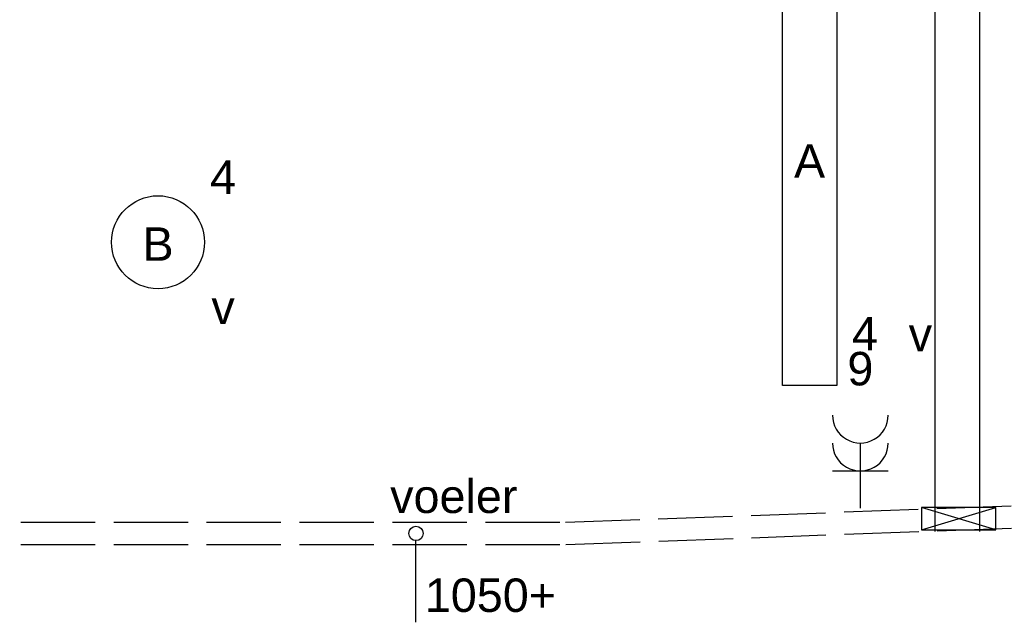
# Model space of a CAD drawing. Extents: x -257677 to 221252, y -185516 to 120782.
# Tile 104 of 171: x -40998 to -38349, y -55460 to -53840. Entities that reach past the tile are written whole.
import ezdxf
from ezdxf.enums import TextEntityAlignment as Align

# ---------------------------------------------------------------- set-up
doc = ezdxf.new("R2010")
doc.units = 0
doc.header["$LTSCALE"] = 50
doc.linetypes.add('AUSGEZOGEN', pattern=[0])
doc.linetypes.add('E_GOOT3', pattern=[5, 4, -1])
doc.layers.get('0').update_dxf_attribs({"linetype": 'CONTINUOUS'})
for name, color, linetype in [('EL6131--', 2, 'CONTINUOUS'), ('EL6131--_LB', 2, 'CONTINUOUS'), ('EL6131--_WG', 2, 'CONTINUOUS'), ('EL6222--', 3, 'CONTINUOUS'), ('EL6311--', 3, 'CONTINUOUS'), ('EM6131--', 1, 'CONTINUOUS'), ('WL570---_RETOUR', 112, 'CONTINUOUS')]:
    doc.layers.add(name, color=color, linetype=linetype)
doc.styles.add('BURO-018', font='ARIAL.TTF', dxfattribs={"height": 63})

# ---------------------------------------------------------------- blocks, each defined once
blk = doc.blocks.new('1115B3')
at = {"color": 0, "linetype": 'Continuous'}
blk.add_circle((0, 3.5), 2.5, dxfattribs=at)
at = {"color": 0, "linetype": 'Continuous', "style": 'BURO-018'}
for tag, p in [('E_GKAST', (0, 11.5)), ('E_GROEP', (0, 8.5)), ('E_SGROEP', (4.5, 8.5)), ('E_ARMCODE', (0, 3.5)), ('E_SLET', (4.5, 2.5))]:
    blk.add_attdef(tag, text='', height=1.8, dxfattribs=at).set_placement(p, align=Align.MIDDLE)
blk = doc.blocks.new('E001611207146')
at = {"color": 0}
for p, q in [((-12.07, -1.46), (-12.07, 1.46)), ((-12.07, 1.46), (12.07, 1.46)), ((12.07, 1.46), (12.07, -1.46)), ((12.07, -1.46), (-12.07, -1.46))]:
    blk.add_line(p, q, dxfattribs=at)
at = {"color": 0, "linetype": 'Continuous', "style": 'BURO-018'}
for tag, p in [('E_GKAST', (0, 8)), ('E_GROEP', (0, 5)), ('E_SGROEP', (4.5, 5)), ('E_ARMCODE', (0, 0)), ('E_SLET', (4.5, -3))]:
    blk.add_attdef(tag, text='', height=1.8, dxfattribs=at).set_placement(p, align=Align.MIDDLE)
blk = doc.blocks.new('*U751')
at = {"color": 0, "ltscale": 10}
for p, q in [((-1.818989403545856e-12, 60, -2730), (5985.392653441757, 59.9999999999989, -2730)), ((-1.818989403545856e-12, -60, -2730), (5985.392653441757, -60.0000000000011, -2730))]:
    blk.add_line(p, q, dxfattribs=at)
at = {"layer": 'EM6131--', "color": 1, "style": 'BURO-018'}
blk.add_attdef('POSNR', text='', height=90, dxfattribs=at).set_placement((0, 0), align=Align.MIDDLE)
blk = doc.blocks.new('E00112')
at = {"color": 0, "linetype": 'Continuous'}
for p, q in [((0, 1), (-1, 1)), ((-1, 1), (-1, 0)), ((-1, 0), (0, 1)), ((-1, 1), (0, 0)), ((0, 0), (0, 1)), ((-1, 0), (0, 0))]:
    blk.add_line(p, q, dxfattribs=at)
blk = doc.blocks.new('111304A')
at = {"color": 0, "linetype": 'Continuous'}
for p, q in [((0, 1), (0, 4.5)), ((-1.5, 3), (1.5, 3))]:
    blk.add_line(p, q, dxfattribs=at)
for centre in [(0, 6), (0, 4.5)]:
    blk.add_arc(centre, 1.5, 180, 0, dxfattribs=at)
at = {"color": 0, "linetype": 'Continuous', "style": 'BURO-018'}
for tag, p in [('E_GKAST', (0, 11.5)), ('E_GROEP', (0, 8.5)), ('E_SGROEP', (4.5, 8.5))]:
    blk.add_attdef(tag, text='', height=1.8, dxfattribs=at).set_placement(p, align=Align.MIDDLE)
at = {"color": 0, "linetype": 'Continuous', "style": 'BURO-018', "flags": 1}
for tag, height, p in [('E_VERMCODE', 1.8, (13, 8.5)), ('E_MATCODE', 1.799999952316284, (0, 0))]:
    blk.add_attdef(tag, text='', height=height, dxfattribs=at).set_placement(p, align=Align.MIDDLE)

msp = doc.modelspace()

# ---------------------------------------------------------------- linework, layer by layer
at = {"layer": 'EL6131--_WG', "linetype": 'E_GOOT3'}
for p, q in [((-39530.14769252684, -55191.47252046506, 3000), (-37234.02219441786, -55106.49844501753, 3000)), ((-39529.03784464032, -55251.47252046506, 3000), (-37230.88658604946, -55166.42347650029, 3000)), ((-42495.47510023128, -55191.47252046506, 3000), (-39530.14769252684, -55191.47252046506, 3000)), ((-42495.47510023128, -55251.47252046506, 3000), (-39529.03784464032, -55251.47252046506, 3000))]:
    msp.add_line(p, q, dxfattribs=at)
at = {"layer": 'WL570---_RETOUR'}
msp.add_line((-39932.21003668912, -55460.33369928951, -2700), (-39932.21003668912, -55239.04816834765, -2700), dxfattribs=at)
msp.add_circle((-39932.25823722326, -55221.37587141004, -2700), 19.1744541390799, dxfattribs=at)

# ---------------------------------------------------------------- block references
at = {"layer": 'EL6131--', "rotation": 90}
msp.add_blockref('*U751', (-38475.15018637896, -55216.15997485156, 2730), dxfattribs=at)
at = {"layer": 'EL6131--_LB', "xscale": 60, "yscale": 200, "zscale": 60, "rotation": 90}
msp.add_blockref('E00112', (-38372.36407048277, -55152.0284681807), dxfattribs=at)
at = {"layer": 'EL6222--'}
ref = msp.add_blockref('111304A', (-38736.74013093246, -55203.25104976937), dxfattribs=dict(at, xscale=50, yscale=50, zscale=50, rotation=8.337630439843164e-05))
ref.add_attrib('E_GROEP', '9', dxfattribs={"layer": '0', "color": 1, "linetype": 'Continuous', "height": 90, "style": 'BURO-018'}).set_placement((-38736.74074938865, -54778.25104976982), align=Align.MIDDLE)
at = {"layer": 'EL6311--'}
ref = msp.add_blockref('E001611207146', (-38873.36548276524, -54220.11388838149), dxfattribs=dict(at, xscale=50, yscale=50, zscale=50, rotation=270))
ref.add_attrib('E_ARMCODE', 'A', dxfattribs={"layer": '0', "color": 1, "linetype": 'Continuous', "height": 90, "style": 'BURO-018'}).set_placement((-38873.36548276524, -54220.11388838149), align=Align.MIDDLE)
ref.add_attrib('E_SLET', 'v', dxfattribs={"layer": '0', "color": 1, "linetype": 'Continuous', "height": 90, "style": 'BURO-018'}).set_placement((-38575.2563346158, -54686.32317551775), align=Align.MIDDLE)
ref.add_attrib('E_GROEP', '4', dxfattribs={"layer": '0', "color": 1, "linetype": 'Continuous', "height": 90, "style": 'BURO-018'}).set_placement((-38724.55933794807, -54684.02880747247), align=Align.MIDDLE)
at = {"layer": 'EL6311--', "linetype": 'AUSGEZOGEN'}
ref = msp.add_blockref('1115B3', (-40626.18737162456, -54613.30339581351), dxfattribs=dict(at, xscale=50, yscale=50, zscale=50))
ref.add_attrib('E_ARMCODE', 'B', dxfattribs={"layer": '0', "color": 1, "linetype": 'Continuous', "height": 90, "style": 'BURO-018'}).set_placement((-40626.18737162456, -54443.30339104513), align=Align.MIDDLE)
ref.add_attrib('E_SLET', 'v', dxfattribs={"layer": '0', "color": 1, "linetype": 'Continuous', "height": 90, "style": 'BURO-018'}).set_placement((-40451.18737162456, -54613.30339581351), align=Align.MIDDLE)
ref.add_attrib('E_GROEP', '4', dxfattribs={"layer": '0', "color": 1, "linetype": 'Continuous', "height": 90, "style": 'BURO-018'}).set_placement((-40451.18737162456, -54263.30339581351), align=Align.MIDDLE)

# ---------------------------------------------------------------- texts
at = {"layer": 'WL570---_RETOUR', "style": 'BURO-018'}
for s, p in [('voeler', (-40001.67672597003, -55166.42535167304, -2700)), ('1050+', (-39908.47075256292, -55432.47589437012, -2700))]:
    msp.add_text(s, height=90, dxfattribs=at).set_placement(p)

doc.saveas('drawing.dxf')
